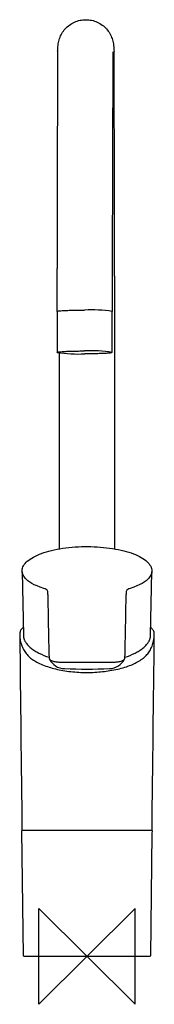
# Model space of a CAD drawing. Header units: millimetres. Extents: x -28 to 28, y -20 to 391.
import ezdxf

# ---------------------------------------------------------------- set-up
doc = ezdxf.new("R2010")
doc.units = ezdxf.units.MM
doc.header["$MEASUREMENT"] = 0
doc.layers.add('ORIGIN', color=6, linetype='Continuous')
doc.layers.add('PLANNING', color=1, linetype='Continuous')

# ---------------------------------------------------------------- blocks, each defined once
blk = doc.blocks.new('242100_f')
at = {"layer": 'ORIGIN'}
for p, q in [((-20, 20), (20, -20)), ((-20, -20), (-20, 20)), ((20, 20), (-20, -20)), ((20, -20), (20, 20))]:
    blk.add_line(p, q, dxfattribs=at)
at = {"layer": 'PLANNING'}
for p, q in [((10.73, 376.29), (10.53, 286.95)), ((10.81, 377.31), (10.73, 376.29)), ((-12.47, 269), (-12.47, 286.96)), ((10.53, 286.95), (10.53, 268.99)), ((11.5, 283.76), (11.5, 169.98)), ((-12.47, 269), (-12.48, 251.93)), ((10.52, 251.93), (10.53, 268.99)), ((-11.5, 169.98), (-11.5, 251.67)), ((-27.01, 160.43), (-26.5, 134)), ((26.5, 134), (27.01, 160.41)), ((-16.33, 150.99), (-16.35, 152.21)), ((16.35, 152.21), (16.33, 150.99)), ((27.09, 52.5), (-27.09, 52.5)), ((-26.42, 0.2), (-27.08, 52.3)), ((27.07, 51.31), (26.42, 0.2)), ((27.08, 52.3), (27.07, 51.31)), ((26.22, 0), (-26.22, 0))]:
    blk.add_line(p, q, dxfattribs=at)
for centre, radius, start, end in [((21635.61, 275.64), 21648.08, 179.730296, 179.970053), ((-20955.16, 277.71), 20966.66, 0.016532, 0.272634), ((1.84, 213.39), 56.28, 81.1208, 92.9106), ((-3.79, 307.52), 56.28, 261.1208, 272.9106), ((1.84, 196.31), 56.28, 81.1208, 92.9106), ((-18.32, 151.36), 2.15, 23.3052, 81.5328), ((18.32, 151.36), 2.15, 98.4787, 156.6964), ((2561.26, 188.67), 2577.87, 180.83743, 181.42405), ((-5738.86, 251.44), 5756.06, 358.737383, 359.000101), ((94475.6, 1174.96), 94509.35, 180.6311565, 180.6805007), ((-94855.59, 1179.31), 94889.37, 359.3195977, 359.3687516), ((-6.7, 153.21), 29.86, 243.4921, 252.2325), ((-14.59, 124.64), 1.21, 181.4241, 207.0573), ((-9.12, 127.32), 7.32, 206.8001, 267.9738), ((9.12, 127.33), 7.32, 272.0698, 333.1427), ((14.61, 124.63), 1.2, 332.7045, 358.7374), ((7.49, 151.28), 27.78, 287.4391, 296.8349), ((-0.02, -724.81), 847.45, 89.34622, 90.65124), ((-0.09, 383.06), 263.22, 267.9777, 272.061), ((-26.88, 52.3), 0.2, 93.0725, 180.7174), ((26.88, 52.3), 0.2, 359.286, 88.5773), ((-26.22, 0.2), 0.2, 180.726, 269.9493), ((26.22, 0.2), 0.2, 270, 359.3266)]:
    blk.add_arc(centre, radius, start, end, dxfattribs=at)
for points, knots in [([(-12.23, 377.55), (-12.2, 378.14), (-12.13, 379.16), (-11.98, 380.57), (-11.75, 381.75), (-11.33, 383.23), (-10.52, 385), (-9.12, 386.93), (-7.34, 388.55), (-5.23, 389.77), (-2.91, 390.53), (-1.3, 390.7), (-0.49, 390.7)], [75.339313, 75.339313, 75.339313, 75.339313, 77.116733, 78.426933, 79.583526, 80.697405, 83.047724, 85.385484, 87.813301, 90.235549, 92.665761, 95.089457, 95.089457, 95.089457, 95.089457]), ([(-0.49, 390.7), (0.32, 390.7), (1.94, 390.53), (4.27, 389.77), (6.38, 388.54), (8.17, 386.91), (9.57, 384.97), (10.36, 383.19), (10.79, 381.71), (11.01, 380.54), (11.16, 379.12), (11.23, 378.08), (11.26, 377.47)], [95.089457, 95.089457, 95.089457, 95.089457, 97.522941, 99.950345, 102.38672, 104.820822, 107.164486, 109.517514, 110.630085, 111.787924, 113.096682, 114.911169, 114.911169, 114.911169, 114.911169]), ([(-27.02, 160.93), (-26.99, 161.62), (-26.5, 163.1), (-24.79, 165.02), (-22.2, 166.72), (-18.8, 168.19), (-14.69, 169.39), (-8.26, 170.62), (0.31, 171.17), (8.86, 170.54), (15.19, 169.28), (19.2, 168.04), (22.49, 166.56), (25, 164.85), (26.63, 162.89), (27.03, 161.39), (27.02, 160.69)], [1.415544, 1.415544, 1.415544, 1.415544, 3.50136, 5.950346, 9.039299, 12.734784, 17.051217, 21.853833, 32.362879, 42.730275, 47.516836, 51.702809, 55.315725, 58.319676, 60.7443, 62.845911, 62.845911, 62.845911, 62.845911]), ([(-18.01, 153.48), (-22.18, 154.82), (-24.43, 156.28), (-26.65, 158.82), (-27.06, 159.87), (-27.02, 160.93)], [1, 1, 1, 1, 1.2494088, 1.2494088, 1.4155436, 1.4155436, 1.4155436, 1.4155436]), ([(27.02, 160.69), (27.01, 159.71), (26.59, 158.75), (24.46, 156.31), (22.18, 154.84), (18.01, 153.48)], [62.8459111, 62.8459111, 62.8459111, 62.8459111, 63.0007125, 63.0007125, 63.2500831, 63.2500831, 63.2500831, 63.2500831]), ([(-26.55, 137.06), (-26.75, 136.94), (-27.11, 136.67), (-27.54, 136.19), (-27.83, 135.62), (-28, 134.9), (-28.04, 133.97), (-27.94, 132.47), (-27.57, 130.59), (-26.89, 128.81), (-26.21, 127.55), (-25.44, 126.38), (-24.54, 125.34), (-23.51, 124.43), (-22.39, 123.59), (-20.76, 122.61), (-18.46, 121.54), (-15.87, 120.61), (-13.01, 119.83), (-9.99, 119.21), (-5.62, 118.6), (-2.26, 118.42), (0, 118.42)], [-39.161442, -39.161442, -39.161442, -39.161442, -38.440337, -37.825607, -37.241754, -36.536262, -35.60172, -34.466822, -32.038565, -29.864784, -28.767614, -27.74746, -25.681785, -24.643408, -23.643888, -21.47556, -18.956934, -16.034551, -13.217849, -10.080297, -6.784864, 0, 0, 0, 0]), ([(0, 118.42), (1.09, 118.42), (3.25, 118.48), (6.44, 118.73), (9.64, 119.16), (12.73, 119.76), (15.67, 120.55), (18.25, 121.45), (20.56, 122.5), (22.27, 123.51), (23.49, 124.42), (24.27, 125.11), (24.97, 125.84), (25.58, 126.6), (26.15, 127.45), (26.84, 128.69), (27.54, 130.49), (27.93, 132.4), (28.04, 133.91), (28.01, 134.84), (27.85, 135.57), (27.56, 136.17), (27.12, 136.66), (26.75, 136.94), (26.55, 137.06)], [0, 0, 0, 0, 3.268068, 6.475821, 9.597178, 12.94128, 15.924598, 18.713988, 21.140734, 23.548971, 24.650955, 25.693304, 26.674373, 27.680556, 28.619963, 29.731955, 31.947706, 34.398094, 35.539924, 36.483525, 37.194291, 37.77642, 38.44697, 39.161375, 39.161375, 39.161375, 39.161375]), ([(-9.65, 122.59), (-10.14, 122.59), (-10.93, 122.6), (-12.28, 122.65), (-13.6, 122.82), (-14.9, 123.27), (-15.53, 123.78), (-15.68, 124.08)], [52.637738, 52.637738, 52.637738, 52.637738, 54.118074, 55.013435, 56.689872, 58.103361, 59.075895, 59.075895, 59.075895, 59.075895]), ([(15.67, 124.08), (15.6, 123.94), (15.4, 123.68), (14.75, 123.22), (13.61, 122.82), (12.29, 122.65), (10.94, 122.6), (10.15, 122.6), (9.65, 122.59)], [26.903146, 26.903146, 26.903146, 26.903146, 27.365348, 27.871721, 29.284425, 30.961792, 31.856563, 33.334635, 33.334635, 33.334635, 33.334635])]:
    blk.add_open_spline(points, degree=3, knots=knots, dxfattribs=at)
for points, weights in [([(-12.47, 268.99), (-12.52, 269.59), (-1.02, 269.59)], [1, 0.707106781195, 1]), ([(-12.48, 251.91), (-12.52, 252.52), (-1.02, 252.52)], [1, 0.707106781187, 1]), ([(10.52, 251.91), (10.57, 251.31), (-0.93, 251.31)], [1, 0.707106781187, 1]), ([(-26.5, 134), (-26.43, 129.68), (-20.03, 126.49)], [0.973381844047, 0.925854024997, 1]), ([(20.03, 126.49), (26.42, 129.72), (26.5, 134)], [1, 0.925854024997, 0.973381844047])]:
    blk.add_rational_spline(points, weights, degree=2, dxfattribs=at)

msp = doc.modelspace()

# ---------------------------------------------------------------- block references
msp.add_blockref('242100_f', (0, 0))

doc.saveas('drawing.dxf')
